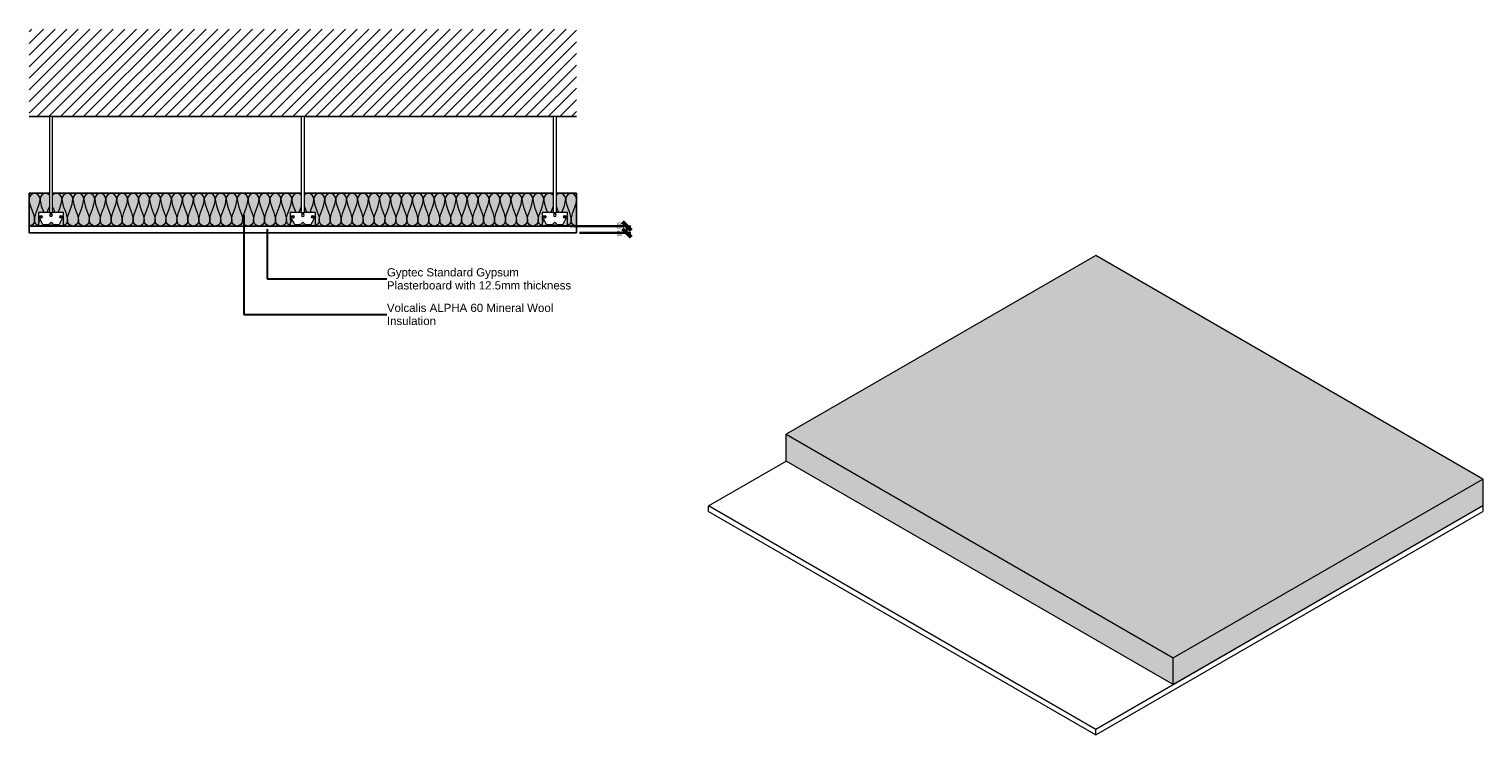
# Model space of a CAD drawing. Header units: millimetres. Extents: x -491 to 2164, y 1683 to 2973.
import ezdxf

# ---------------------------------------------------------------- set-up
doc = ezdxf.new("R2010")
doc.units = ezdxf.units.MM
for name, color, linetype, lineweight in [('A-ANNO-DIMS', 211, 'Continuous', 30), ('A-ANNO-DIMS-5', 211, 'Continuous', 30), ('A-ANNO-IDEN', 131, 'Continuous', 30), ('A-CLNG', 13, 'Continuous', 25), ('A-CLNG-PATT', 13, 'Continuous', 25), ('A-DETL', 90, 'Continuous', 18), ('A-DETL-GENF', 92, 'Continuous', 18), ('A-DETL-THIN', 151, 'Continuous', 25), ('A-PART', 2, 'Continuous', 18)]:
    doc.layers.add(name, color=color, linetype=linetype, lineweight=lineweight)
doc.styles.add('Arial', font='arial.ttf', dxfattribs={"height": 15})
doc.styles.add('Arial_1', font='arial.ttf', dxfattribs={"height": 7.5})
doc.dimstyles.new('Diagonal', dxfattribs={"dimscale": 304.8, "dimtxt": 7.651945, "dimasz": 0.052083, "dimexe": 0.024606, "dimexo": 0.016404, "dimgap": 0.024606, "dimtad": 1, "dimrnd": 0.01, "dimzin": 0, "dimdsep": 46, "dimtxsty": 'Arial_1', "dimblk1": 'OBLIQUE', "dimblk2": 'OBLIQUE', "dimsah": 1, "dimcen": 0.09, "dimazin": 0, "dimtfac": 1, "dimtdec": 4, "dimtix": 1, "dimtmove": 0, "dimatfit": 3, "dimfxl": 1, "dimtvp": 1, "dimtolj": 1, "dimtzin": 0, "dimarcsym": 2})
pattern_1 = [(45, (-18.62, 1000), (-12.57236, 12.57236), []), (45, (-18.62, 1019.05), (-12.57236, 12.57236), [])]

# ---------------------------------------------------------------- blocks, each defined once
blk = doc.blocks.new('Repeating Detail - H_200mm-14460-Section 1')
at = {"layer": 'A-DETL-GENF'}
h = blk.add_hatch(dxfattribs=at)
h.set_pattern_fill('FP_2', color=256, style=0, pattern_type=2)
h.set_pattern_definition(pattern_1)
h.paths.add_polyline_path([(-473.7, 2612.5), (-452.7, 2612.5), (-450.7, 2614.5), (-448.8, 2612.5), (-427.7, 2612.5), (-427.7, 2630.5), (-434.7, 2630.5), (-434.7, 2628.5), (-431.6, 2628.5), (-431.5, 2628.7), (-431.7, 2629), (-431.7, 2629), (-434.2, 2629), (-434.2, 2630), (-428.2, 2630), (-428.2, 2613), (-448.5, 2613), (-450.7, 2615.2), (-452.9, 2613), (-473.2, 2613), (-473.2, 2619.3), (-471, 2621.5), (-473.2, 2623.7), (-473.2, 2630), (-467.2, 2630), (-467.2, 2629), (-469.8, 2629), (-469.9, 2628.6), (-469.8, 2628.5), (-469.7, 2628.5), (-466.7, 2628.5), (-466.7, 2630.5), (-473.7, 2630.5), (-473.7, 2623.5), (-471.8, 2621.5), (-473.7, 2619.5)])
h = blk.add_hatch(dxfattribs=at)
h.set_pattern_fill('FP_2', color=256, style=0, pattern_type=2)
h.set_pattern_definition(pattern_1)
h.paths.add_polyline_path([(-13.7, 2612.5), (7.3, 2612.5), (9.3, 2614.5), (11.2, 2612.5), (32.3, 2612.5), (32.3, 2630.5), (25.3, 2630.5), (25.3, 2628.5), (28.4, 2628.5), (28.5, 2628.7), (28.3, 2629), (28.3, 2629), (25.8, 2629), (25.8, 2630), (31.8, 2630), (31.8, 2613), (11.5, 2613), (9.3, 2615.2), (7.1, 2613), (-13.2, 2613), (-13.2, 2619.3), (-11, 2621.5), (-13.2, 2623.7), (-13.2, 2630), (-7.2, 2630), (-7.2, 2629), (-9.8, 2629), (-9.9, 2628.6), (-9.8, 2628.5), (-9.7, 2628.5), (-6.7, 2628.5), (-6.7, 2630.5), (-13.7, 2630.5), (-13.7, 2623.5), (-11.8, 2621.5), (-13.7, 2619.5)])
h = blk.add_hatch(dxfattribs=at)
h.set_pattern_fill('FP_2', color=256, style=0, pattern_type=2)
h.set_pattern_definition(pattern_1)
h.paths.add_polyline_path([(446.3, 2612.5), (467.3, 2612.5), (469.3, 2614.5), (471.2, 2612.5), (492.3, 2612.5), (492.3, 2630.5), (485.3, 2630.5), (485.3, 2628.5), (488.4, 2628.5), (488.5, 2628.7), (488.3, 2629), (488.3, 2629), (485.8, 2629), (485.8, 2630), (491.8, 2630), (491.8, 2613), (471.5, 2613), (469.3, 2615.2), (467.1, 2613), (446.8, 2613), (446.8, 2619.3), (449, 2621.5), (446.8, 2623.7), (446.8, 2630), (452.8, 2630), (452.8, 2629), (450.2, 2629), (450.1, 2628.6), (450.2, 2628.5), (450.3, 2628.5), (453.3, 2628.5), (453.3, 2630.5), (446.3, 2630.5), (446.3, 2623.5), (448.2, 2621.5), (446.3, 2619.5), (446.3, 2614.7)])
for p, q in [((-453.7, 2812.5), (-453.7, 2637.5)), ((-447.7, 2812.5), (-453.7, 2812.5)), ((-447.7, 2637.5), (-447.7, 2812.5)), ((6.3, 2812.5), (6.3, 2637.5)), ((12.3, 2812.5), (6.3, 2812.5)), ((12.3, 2637.5), (12.3, 2812.5)), ((466.3, 2812.5), (466.3, 2637.5)), ((472.3, 2812.5), (466.3, 2812.5)), ((472.3, 2637.5), (472.3, 2812.5)), ((-453.7, 2637.5), (-473.7, 2637.5)), ((-473.7, 2637.5), (-473.7, 2632.9)), ((-466.7, 2630.5), (-473.7, 2630.5)), ((-473.7, 2630.5), (-473.7, 2623.5)), ((-473.2, 2623.7), (-473.2, 2630)), ((-473.2, 2630), (-467.2, 2630)), ((-472.2, 2631.4), (-468.1, 2631.4)), ((-467.2, 2629), (-469.7, 2629)), ((-467.2, 2630), (-467.2, 2629)), ((-466.7, 2628.5), (-466.7, 2630.5)), ((-453.7, 2637.5), (-447.7, 2637.5)), ((-427.7, 2637.5), (-447.7, 2637.5)), ((-427.7, 2630.5), (-434.7, 2630.5)), ((-434.7, 2630.5), (-434.7, 2628.5)), ((-434.2, 2629), (-434.2, 2630)), ((-434.2, 2630), (-428.2, 2630)), ((-431.7, 2629), (-434.2, 2629)), ((-433.4, 2631.4), (-429.2, 2631.4)), ((-428.2, 2630), (-428.2, 2613)), ((-427.7, 2632.9), (-427.7, 2637.5)), ((-427.7, 2612.5), (-427.7, 2630.5)), ((6.3, 2637.5), (-13.7, 2637.5)), ((-13.7, 2637.5), (-13.7, 2632.9)), ((-6.7, 2630.5), (-13.7, 2630.5)), ((-13.7, 2630.5), (-13.7, 2623.5)), ((-13.2, 2623.7), (-13.2, 2630)), ((-13.2, 2630), (-7.2, 2630)), ((-12.2, 2631.4), (-8.1, 2631.4)), ((-7.2, 2629), (-9.7, 2629)), ((-7.2, 2630), (-7.2, 2629)), ((-6.7, 2628.5), (-6.7, 2630.5)), ((6.3, 2637.5), (12.3, 2637.5)), ((32.3, 2637.5), (12.3, 2637.5)), ((32.3, 2630.5), (25.3, 2630.5)), ((25.3, 2630.5), (25.3, 2628.5)), ((25.8, 2629), (25.8, 2630)), ((25.8, 2630), (31.8, 2630)), ((28.3, 2629), (25.8, 2629)), ((26.6, 2631.4), (30.8, 2631.4)), ((31.8, 2630), (31.8, 2613)), ((32.3, 2632.9), (32.3, 2637.5)), ((32.3, 2612.5), (32.3, 2630.5)), ((466.3, 2637.5), (446.3, 2637.5)), ((446.3, 2637.5), (446.3, 2632.9)), ((453.3, 2630.5), (446.3, 2630.5)), ((446.3, 2630.5), (446.3, 2623.5)), ((446.8, 2623.7), (446.8, 2630)), ((446.8, 2630), (452.8, 2630)), ((447.8, 2631.4), (451.9, 2631.4)), ((452.8, 2629), (450.3, 2629)), ((452.8, 2630), (452.8, 2629)), ((453.3, 2628.5), (453.3, 2630.5)), ((466.3, 2637.5), (472.3, 2637.5)), ((492.3, 2637.5), (472.3, 2637.5)), ((492.3, 2630.5), (485.3, 2630.5)), ((485.3, 2630.5), (485.3, 2628.5)), ((485.8, 2629), (485.8, 2630)), ((485.8, 2630), (491.8, 2630)), ((488.3, 2629), (485.8, 2629)), ((486.6, 2631.4), (490.8, 2631.4)), ((491.8, 2630), (491.8, 2613)), ((492.3, 2632.9), (492.3, 2637.5)), ((492.3, 2612.5), (492.3, 2630.5)), ((-473.7, 2623.5), (-471.8, 2621.5)), ((-471.8, 2621.5), (-473.7, 2619.5)), ((-473.7, 2619.5), (-473.7, 2612.5)), ((-473.7, 2612.5), (-452.7, 2612.5)), ((-471, 2621.5), (-473.2, 2623.7)), ((-473.2, 2619.3), (-471, 2621.5)), ((-473.2, 2613), (-473.2, 2619.3)), ((-452.9, 2613), (-473.2, 2613)), ((-471.3, 2626), (-466.2, 2616)), ((-468.1, 2627.5), (-470.4, 2627.5)), ((-469.7, 2628.5), (-466.7, 2628.5)), ((-465.3, 2615.5), (-455.6, 2615.5)), ((-454.9, 2615.8), (-450.7, 2620)), ((-450.7, 2615.2), (-452.9, 2613)), ((-452.7, 2612.5), (-450.7, 2614.5)), ((-450.7, 2620), (-446.5, 2615.8)), ((-448.5, 2613), (-450.7, 2615.2)), ((-450.7, 2614.5), (-448.8, 2612.5)), ((-448.8, 2612.5), (-427.7, 2612.5)), ((-428.2, 2613), (-448.5, 2613)), ((-445.8, 2615.5), (-436.2, 2615.5)), ((-435.3, 2616), (-430.2, 2626)), ((-434.7, 2628.5), (-431.7, 2628.5)), ((-431, 2627.5), (-433.4, 2627.5)), ((-13.7, 2623.5), (-11.8, 2621.5)), ((-11.8, 2621.5), (-13.7, 2619.5)), ((-13.7, 2619.5), (-13.7, 2612.5)), ((-13.7, 2612.5), (7.3, 2612.5)), ((-11, 2621.5), (-13.2, 2623.7)), ((-13.2, 2619.3), (-11, 2621.5)), ((-13.2, 2613), (-13.2, 2619.3)), ((7.1, 2613), (-13.2, 2613)), ((-11.3, 2626), (-6.2, 2616)), ((-8.1, 2627.5), (-10.4, 2627.5)), ((-9.7, 2628.5), (-6.7, 2628.5)), ((-5.3, 2615.5), (4.4, 2615.5)), ((5.1, 2615.8), (9.3, 2620)), ((9.3, 2615.2), (7.1, 2613)), ((7.3, 2612.5), (9.3, 2614.5)), ((9.3, 2620), (13.5, 2615.8)), ((11.5, 2613), (9.3, 2615.2)), ((9.3, 2614.5), (11.2, 2612.5)), ((11.2, 2612.5), (32.3, 2612.5)), ((31.8, 2613), (11.5, 2613)), ((14.2, 2615.5), (23.8, 2615.5)), ((24.7, 2616), (29.8, 2626)), ((25.3, 2628.5), (28.3, 2628.5)), ((29, 2627.5), (26.6, 2627.5)), ((446.3, 2623.5), (448.2, 2621.5)), ((448.2, 2621.5), (446.3, 2619.5)), ((446.3, 2619.5), (446.3, 2612.5)), ((446.3, 2612.5), (467.3, 2612.5)), ((449, 2621.5), (446.8, 2623.7)), ((446.8, 2619.3), (449, 2621.5)), ((446.8, 2613), (446.8, 2619.3)), ((467.1, 2613), (446.8, 2613)), ((448.7, 2626), (453.8, 2616)), ((451.9, 2627.5), (449.6, 2627.5)), ((450.3, 2628.5), (453.3, 2628.5)), ((454.7, 2615.5), (464.4, 2615.5)), ((465.1, 2615.8), (469.3, 2620)), ((469.3, 2615.2), (467.1, 2613)), ((467.3, 2612.5), (469.3, 2614.5)), ((469.3, 2620), (473.5, 2615.8)), ((471.5, 2613), (469.3, 2615.2)), ((469.3, 2614.5), (471.2, 2612.5)), ((471.2, 2612.5), (492.3, 2612.5)), ((491.8, 2613), (471.5, 2613)), ((474.2, 2615.5), (483.8, 2615.5)), ((484.7, 2616), (489.8, 2626)), ((485.3, 2628.5), (488.3, 2628.5)), ((489, 2627.5), (486.6, 2627.5))]:
    blk.add_line(p, q, dxfattribs=at)
for centre, radius, start, end in [((-472.2, 2632.9), 1.5, 180, 270), ((-469.7, 2628.8), 0.25, 90, 270), ((-468.1, 2629.4), 1.94, 270, 90), ((-450.7, 2632.5), 2.5, 0, 180), ((-450.7, 2632.5), 2.5, 180, 0), ((-433.4, 2629.4), 1.94, 90, 270), ((-431.7, 2628.8), 0.25, 270, 90), ((-429.2, 2632.9), 1.5, 270, 0), ((-12.2, 2632.9), 1.5, 180, 270), ((-9.7, 2628.8), 0.25, 90, 270), ((-8.1, 2629.4), 1.94, 270, 90), ((9.3, 2632.5), 2.5, 0, 180), ((9.3, 2632.5), 2.5, 180, 0), ((26.6, 2629.4), 1.94, 90, 270), ((28.3, 2628.8), 0.25, 270, 90), ((30.8, 2632.9), 1.5, 270, 360), ((447.8, 2632.9), 1.5, 180, 270), ((450.3, 2628.8), 0.25, 90, 270), ((451.9, 2629.4), 1.94, 270, 90), ((469.3, 2632.5), 2.5, 0, 180), ((469.3, 2632.5), 2.5, 180, 0), ((486.6, 2629.4), 1.94, 90, 270), ((488.3, 2628.8), 0.25, 270, 90), ((490.8, 2632.9), 1.5, 270, 0), ((-470.4, 2626.5), 1, 90, 207.236), ((-465.3, 2616.5), 1, 207.236, 270), ((-455.6, 2616.5), 1, 270, 315), ((-445.8, 2616.5), 1, 225, 270), ((-436.2, 2616.5), 1, 270, 332.764), ((-431, 2626.5), 1, 332.764, 90), ((-10.4, 2626.5), 1, 90, 207.236), ((-5.3, 2616.5), 1, 207.236, 270), ((4.4, 2616.5), 1, 270, 315), ((14.2, 2616.5), 1, 225, 270), ((23.8, 2616.5), 1, 270, 332.764), ((29, 2626.5), 1, 332.764, 90), ((449.6, 2626.5), 1, 90, 207.236), ((454.7, 2616.5), 1, 207.236, 270), ((464.4, 2616.5), 1, 270, 315), ((474.2, 2616.5), 1, 225, 270), ((483.8, 2616.5), 1, 270, 332.764), ((489, 2626.5), 1, 332.764, 90)]:
    blk.add_arc(centre, radius, start, end, dxfattribs=at)
blk = doc.blocks.new('DIMBLOCK1-Section 1')
at = {"layer": 'A-ANNO-DIMS-5'}
for p, q in [((497.3, 2612.5), (608.4, 2612.5)), ((600.9, 2612.5), (497.3, 2612.5)), ((600.9, 2600), (600.9, 2612.5)), ((514.3, 2600), (608.4, 2600)), ((600.9, 2600), (514.3, 2600))]:
    blk.add_line(p, q, dxfattribs=at)
at = {"layer": 'A-ANNO-DIMS-5', "lineweight": 50}
for p, q in [((600.9, 2612.5), (592.9, 2620.4)), ((600.9, 2600), (592.9, 2607.9)), ((600.9, 2612.5), (608.8, 2604.6)), ((600.9, 2600), (608.8, 2592.1))]:
    blk.add_line(p, q, dxfattribs=at)
at = {"layer": 'A-ANNO-DIMS-5', "color": 0, "insert": (583.6, 2593.2), "char_height": 7.5, "width": 31.22, "attachment_point": 1, "rotation": 90, "line_spacing_factor": 0.941778, "style": 'Arial_1'}
blk.add_mtext('12.50', dxfattribs=at)
blk = doc.blocks.new('_Oblique')
at = {"color": 0, "linetype": 'ByBlock', "lineweight": -2}
blk.add_line((-0.5, -0.5), (0.5, 0.5), dxfattribs=at)

msp = doc.modelspace()

# ---------------------------------------------------------------- hatches: boundary and pattern name
at = {"layer": 'A-CLNG-PATT'}
h = msp.add_hatch(color=256, dxfattribs=at)
h.paths.add_polyline_path([(469.259, 2612.5), (471.249, 2612.5), (469.259, 2614.49), (467.27, 2612.5)])
h.paths.add_polyline_path([(-13.741, 2612.5), (-13.741, 2619.51), (-11.751, 2621.5), (-13.741, 2623.49), (-13.741, 2630.5), (-6.741, 2630.5), (-6.741, 2628.5), (-9.84, 2628.533), (-9.956, 2628.685), (-9.78, 2628.991), (-9.715, 2629), (-7.241, 2629), (-7.241, 2630), (-13.241, 2630), (-13.241, 2623.697), (-11.044, 2621.5), (-13.241, 2619.303), (-13.241, 2613), (7.062, 2613), (9.259, 2615.197), (11.456, 2613), (31.759, 2613), (31.759, 2630), (25.759, 2630), (25.759, 2629), (28.379, 2628.967), (28.47, 2628.625), (28.318, 2628.509), (28.254, 2628.5), (25.259, 2628.509), (25.259, 2630.5), (32.259, 2630.5), (32.259, 2612.5), (446.259, 2612.5), (446.259, 2619.51), (448.249, 2621.5), (446.259, 2623.49), (446.259, 2630.5), (453.259, 2630.5), (453.259, 2628.5), (450.16, 2628.533), (450.044, 2628.685), (450.22, 2628.991), (450.285, 2629), (452.759, 2629), (452.759, 2630), (446.759, 2630), (446.759, 2623.697), (448.956, 2621.5), (446.759, 2619.303), (446.759, 2613), (467.062, 2613), (469.259, 2615.197), (471.456, 2613), (491.759, 2613), (491.759, 2630), (485.759, 2630), (485.759, 2629), (488.379, 2628.967), (488.47, 2628.625), (488.318, 2628.509), (488.254, 2628.5), (485.259, 2628.5), (485.259, 2630.5), (492.259, 2630.5), (492.259, 2612.5), (509.259, 2612.5), (509.259, 2672.5), (472.259, 2672.5), (472.259, 2637.5), (492.259, 2637.5), (492.208, 2632.494), (492.035, 2632.102), (491.667, 2631.705), (491.509, 2631.584), (491.147, 2631.434), (490.759, 2631.383), (486.569, 2631.383), (486.067, 2631.316), (485.599, 2631.123), (485.134, 2630.732), (484.888, 2630.412), (484.694, 2629.944), (484.628, 2629.441), (484.694, 2628.939), (484.888, 2628.471), (485.259, 2628.02), (485.759, 2627.694), (486.067, 2627.566), (486.569, 2627.5), (489.223, 2627.464), (489.45, 2627.372), (489.655, 2627.22), (489.85, 2626.941), (489.937, 2626.677), (489.96, 2626.536), (489.918, 2626.232), (489.655, 2625.664), (484.697, 2616.032), (484.419, 2615.698), (484.025, 2615.513), (483.808, 2615.489), (473.908, 2615.524), (473.666, 2615.623), (473.284, 2615.958), (469.259, 2619.982), (464.852, 2615.623), (464.611, 2615.524), (464.352, 2615.489), (454.493, 2615.513), (454.1, 2615.698), (453.821, 2616.032), (448.582, 2626.282), (448.582, 2626.677), (448.669, 2626.941), (448.704, 2627.021), (448.956, 2627.289), (449.068, 2627.372), (449.305, 2627.467), (449.558, 2627.5), (451.949, 2627.5), (452.452, 2627.566), (452.92, 2627.76), (453.322, 2628.069), (453.643, 2628.5), (453.832, 2629), (453.891, 2629.441), (453.801, 2630), (453.546, 2630.522), (453.259, 2630.862), (452.759, 2631.189), (452.452, 2631.316), (451.867, 2631.383), (447.371, 2631.434), (446.852, 2631.705), (446.699, 2631.822), (446.46, 2632.133), (446.31, 2632.494), (446.259, 2632.883), (446.259, 2637.5), (466.259, 2637.5), (466.259, 2672.5), (12.259, 2672.5), (12.259, 2637.5), (32.259, 2637.5), (32.208, 2632.494), (32.035, 2632.102), (31.667, 2631.705), (31.509, 2631.584), (31.147, 2631.434), (30.669, 2631.383), (26.569, 2631.383), (26.067, 2631.316), (25.599, 2631.123), (25.134, 2630.732), (24.888, 2630.412), (24.694, 2629.944), (24.628, 2629.441), (24.694, 2628.939), (24.888, 2628.471), (25.259, 2628.02), (25.759, 2627.694), (26.067, 2627.566), (26.569, 2627.5), (29.214, 2627.467), (29.45, 2627.372), (29.655, 2627.22), (29.85, 2626.941), (29.937, 2626.677), (29.96, 2626.536), (29.918, 2626.232), (29.655, 2625.664), (24.697, 2616.032), (24.419, 2615.698), (24.025, 2615.513), (23.808, 2615.489), (13.908, 2615.524), (13.666, 2615.623), (13.459, 2615.782), (9.259, 2619.982), (4.852, 2615.623), (4.611, 2615.524), (4.352, 2615.489), (-5.507, 2615.513), (-5.9, 2615.698), (-6.179, 2616.032), (-11.418, 2626.282), (-11.418, 2626.677), (-11.331, 2626.941), (-11.296, 2627.021), (-11.136, 2627.22), (-10.932, 2627.372), (-10.695, 2627.467), (-10.442, 2627.5), (-8.051, 2627.5), (-7.548, 2627.566), (-7.08, 2627.76), (-6.678, 2628.069), (-6.354, 2628.509), (-6.168, 2629), (-6.109, 2629.441), (-6.199, 2630), (-6.454, 2630.522), (-6.741, 2630.862), (-7.241, 2631.189), (-7.548, 2631.316), (-8.051, 2631.383), (-12.629, 2631.434), (-13.148, 2631.705), (-13.301, 2631.822), (-13.54, 2632.133), (-13.69, 2632.494), (-13.741, 2632.883), (-13.741, 2637.5), (6.259, 2637.5), (6.259, 2672.5), (-447.741, 2672.5), (-447.741, 2637.5), (-427.741, 2637.5), (-427.792, 2632.494), (-427.965, 2632.102), (-428.333, 2631.705), (-428.491, 2631.584), (-428.853, 2631.434), (-429.241, 2631.383), (-433.431, 2631.383), (-433.933, 2631.316), (-434.401, 2631.123), (-434.866, 2630.732), (-435.112, 2630.412), (-435.306, 2629.944), (-435.372, 2629.441), (-435.306, 2628.939), (-435.112, 2628.471), (-434.741, 2628.02), (-434.241, 2627.694), (-433.933, 2627.566), (-433.364, 2627.5), (-430.777, 2627.464), (-430.55, 2627.372), (-430.345, 2627.22), (-430.15, 2626.941), (-430.063, 2626.677), (-430.04, 2626.536), (-430.082, 2626.232), (-430.345, 2625.664), (-435.303, 2616.032), (-435.581, 2615.698), (-435.975, 2615.513), (-436.192, 2615.489), (-446.092, 2615.524), (-446.334, 2615.623), (-446.541, 2615.782), (-450.741, 2619.982), (-455.148, 2615.623), (-455.389, 2615.524), (-455.648, 2615.489), (-465.507, 2615.513), (-465.9, 2615.698), (-466.179, 2616.032), (-471.418, 2626.282), (-471.418, 2626.677), (-471.331, 2626.941), (-471.296, 2627.021), (-471.044, 2627.289), (-470.932, 2627.372), (-470.695, 2627.467), (-470.442, 2627.5), (-468.051, 2627.5), (-467.548, 2627.566), (-467.08, 2627.76), (-466.678, 2628.069), (-466.357, 2628.5), (-466.168, 2629), (-466.109, 2629.441), (-466.199, 2630), (-466.454, 2630.522), (-466.741, 2630.862), (-467.241, 2631.189), (-467.548, 2631.316), (-468.051, 2631.383), (-472.629, 2631.434), (-473.148, 2631.705), (-473.301, 2631.822), (-473.54, 2632.133), (-473.69, 2632.494), (-473.741, 2632.883), (-473.741, 2637.5), (-453.741, 2637.5), (-453.741, 2672.5), (-490.741, 2672.5), (-490.741, 2612.5), (-473.741, 2612.5), (-473.741, 2619.51), (-471.751, 2621.5), (-473.741, 2623.49), (-473.741, 2630.5), (-466.741, 2630.5), (-466.741, 2628.5), (-469.84, 2628.533), (-469.956, 2628.685), (-469.78, 2628.991), (-469.715, 2629), (-467.241, 2629), (-467.241, 2630), (-473.241, 2630), (-473.241, 2623.697), (-471.044, 2621.5), (-473.241, 2619.303), (-473.241, 2613), (-452.938, 2613), (-450.741, 2615.197), (-448.544, 2613), (-428.241, 2613), (-428.241, 2630), (-434.241, 2630), (-434.241, 2629), (-431.621, 2628.967), (-431.53, 2628.625), (-431.682, 2628.509), (-431.746, 2628.5), (-434.741, 2628.5), (-434.741, 2630.5), (-427.741, 2630.5), (-427.741, 2612.5), (-40.721, 2612.5)])
h.paths.add_polyline_path([(-448.751, 2612.5), (-450.741, 2614.49), (-452.73, 2612.5), (-450.741, 2612.5)])
h.paths.add_polyline_path([(7.27, 2612.5), (11.249, 2612.5), (9.259, 2614.49), (7.77, 2613)])
h.paths.add_polyline_path([(-450.741, 2630), (-450.094, 2630.085), (-449.491, 2630.335), (-448.973, 2630.732), (-448.544, 2631.327), (-448.326, 2631.853), (-448.241, 2632.5), (-448.326, 2633.147), (-448.576, 2633.75), (-448.973, 2634.268), (-449.491, 2634.665), (-450.094, 2634.915), (-450.741, 2635), (-451.388, 2634.915), (-451.991, 2634.665), (-452.509, 2634.268), (-452.906, 2633.75), (-453.156, 2633.147), (-453.241, 2632.5), (-453.094, 2631.705), (-452.906, 2631.25), (-452.509, 2630.732), (-451.991, 2630.335), (-451.388, 2630.085)])
h.paths.add_polyline_path([(469.259, 2630), (469.906, 2630.085), (470.509, 2630.335), (471.027, 2630.732), (471.456, 2631.327), (471.674, 2631.853), (471.759, 2632.5), (471.674, 2633.147), (471.424, 2633.75), (471.027, 2634.268), (470.509, 2634.665), (469.906, 2634.915), (469.259, 2635), (468.612, 2634.915), (468.009, 2634.665), (467.491, 2634.268), (467.094, 2633.75), (466.844, 2633.147), (466.759, 2632.5), (466.906, 2631.705), (467.094, 2631.25), (467.491, 2630.732), (468.009, 2630.335), (468.612, 2630.085)])
h.paths.add_polyline_path([(9.259, 2630), (9.906, 2630.085), (10.509, 2630.335), (11.027, 2630.732), (11.456, 2631.327), (11.674, 2631.853), (11.759, 2632.5), (11.674, 2633.147), (11.424, 2633.75), (11.027, 2634.268), (10.509, 2634.665), (9.906, 2634.915), (9.259, 2635), (8.612, 2634.915), (8.009, 2634.665), (7.491, 2634.268), (7.094, 2633.75), (6.844, 2633.147), (6.759, 2632.5), (6.906, 2631.705), (7.094, 2631.25), (7.491, 2630.732), (8.009, 2630.335), (8.612, 2630.085)])
at = {"layer": 'A-DETL-GENF'}
h = msp.add_hatch(dxfattribs=at)
h.set_pattern_fill('FP_1', style=0, pattern_type=2)
h.set_pattern_definition([(45, (-18.62, 1000), (-10.6066, 10.6066), [])])
h.paths.add_polyline_path([(509.259, 2812.5), (509.259, 2972.5), (-490.741, 2972.5), (-490.741, 2812.5), (472.259, 2812.5)])
at = {"layer": 'A-PART'}
for points in [[(1598.755, 1824.005), (2164.44, 2150.603), (1457.333, 2558.852), (891.648, 2232.253)], [(1598.755, 1775.015), (1598.755, 1824.005), (891.648, 2232.253), (891.648, 2183.263), (1457.333, 1856.665)], [(1598.755, 1775.015), (2164.44, 2101.614), (2164.44, 2150.603), (1598.755, 1824.005)]]:
    msp.add_hatch(color=256, dxfattribs=at).paths.add_polyline_path(points)

# ---------------------------------------------------------------- linework, layer by layer
at = {"layer": 'A-ANNO-IDEN'}
for p, q in [((-98.752, 2632.831), (-98.752, 2451.144)), ((-55.922, 2607.134), (-55.922, 2516.05)), ((-55.922, 2516.05), (162.756, 2516.028)), ((-98.752, 2451.144), (162.756, 2451.122))]:
    msp.add_line(p, q, dxfattribs=at)
at = {"layer": 'A-CLNG'}
for p, q in [((-453.741, 2672.5), (-490.741, 2672.5)), ((-490.741, 2672.5), (-490.741, 2600)), ((6.259, 2672.5), (-447.741, 2672.5)), ((466.259, 2672.5), (12.259, 2672.5)), ((509.259, 2672.5), (472.259, 2672.5)), ((509.259, 2600), (509.259, 2672.5)), ((-473.741, 2612.5), (-490.741, 2612.5)), ((-448.751, 2612.5), (-452.73, 2612.5)), ((-13.741, 2612.5), (-427.741, 2612.5)), ((11.249, 2612.5), (7.27, 2612.5)), ((446.259, 2612.5), (32.259, 2612.5)), ((471.249, 2612.5), (467.27, 2612.5)), ((509.259, 2612.5), (492.259, 2612.5)), ((-490.741, 2600), (509.259, 2600))]:
    msp.add_line(p, q, dxfattribs=at)
at = {"layer": 'A-DETL'}
for points in [[(-470.741, 2662.5), (-470.741, 2667.214), (-480.741, 2677.786), (-490.741, 2667.214), (-490.741, 2662.5)], [(-490.741, 2662.5), (-490.741, 2648.756), (-480.741, 2636.244), (-480.741, 2622.5)], [(-480.741, 2622.5), (-480.741, 2636.244), (-470.741, 2648.756), (-470.741, 2662.5)], [(-470.741, 2662.5), (-470.741, 2653.886), (-466.813, 2645.756), (-463.88, 2637.504)], [(-437.601, 2637.504), (-434.669, 2645.756), (-430.741, 2653.886), (-430.741, 2662.5)], [(-410.741, 2662.5), (-410.741, 2667.214), (-420.741, 2677.786), (-430.741, 2667.214), (-430.741, 2662.5)], [(-430.741, 2662.5), (-430.741, 2648.756), (-420.741, 2636.244), (-420.741, 2622.5)], [(-420.741, 2622.5), (-420.741, 2636.244), (-410.741, 2648.756), (-410.741, 2662.5)], [(-390.741, 2662.5), (-390.741, 2667.214), (-400.741, 2677.786), (-410.741, 2667.214), (-410.741, 2662.5)], [(-410.741, 2662.5), (-410.741, 2648.756), (-400.741, 2636.244), (-400.741, 2622.5)], [(-400.741, 2622.5), (-400.741, 2636.244), (-390.741, 2648.756), (-390.741, 2662.5)], [(-370.741, 2662.5), (-370.741, 2667.214), (-380.741, 2677.786), (-390.741, 2667.214), (-390.741, 2662.5)], [(-390.741, 2662.5), (-390.741, 2648.756), (-380.741, 2636.244), (-380.741, 2622.5)], [(-380.741, 2622.5), (-380.741, 2636.244), (-370.741, 2648.756), (-370.741, 2662.5)], [(-350.741, 2662.5), (-350.741, 2667.214), (-360.741, 2677.786), (-370.741, 2667.214), (-370.741, 2662.5)], [(-370.741, 2662.5), (-370.741, 2648.756), (-360.741, 2636.244), (-360.741, 2622.5)], [(-360.741, 2622.5), (-360.741, 2636.244), (-350.741, 2648.756), (-350.741, 2662.5)], [(-330.741, 2662.5), (-330.741, 2667.214), (-340.741, 2677.786), (-350.741, 2667.214), (-350.741, 2662.5)], [(-350.741, 2662.5), (-350.741, 2648.756), (-340.741, 2636.244), (-340.741, 2622.5)], [(-340.741, 2622.5), (-340.741, 2636.244), (-330.741, 2648.756), (-330.741, 2662.5)], [(-310.741, 2662.5), (-310.741, 2667.214), (-320.741, 2677.786), (-330.741, 2667.214), (-330.741, 2662.5)], [(-330.741, 2662.5), (-330.741, 2648.756), (-320.741, 2636.244), (-320.741, 2622.5)], [(-320.741, 2622.5), (-320.741, 2636.244), (-310.741, 2648.756), (-310.741, 2662.5)], [(-290.741, 2662.5), (-290.741, 2667.214), (-300.741, 2677.786), (-310.741, 2667.214), (-310.741, 2662.5)], [(-310.741, 2662.5), (-310.741, 2648.756), (-300.741, 2636.244), (-300.741, 2622.5)], [(-300.741, 2622.5), (-300.741, 2636.244), (-290.741, 2648.756), (-290.741, 2662.5)], [(-270.741, 2662.5), (-270.741, 2667.214), (-280.741, 2677.786), (-290.741, 2667.214), (-290.741, 2662.5)], [(-290.741, 2662.5), (-290.741, 2648.756), (-280.741, 2636.244), (-280.741, 2622.5)], [(-280.741, 2622.5), (-280.741, 2636.244), (-270.741, 2648.756), (-270.741, 2662.5)], [(-250.741, 2662.5), (-250.741, 2667.214), (-260.741, 2677.786), (-270.741, 2667.214), (-270.741, 2662.5)], [(-270.741, 2662.5), (-270.741, 2648.756), (-260.741, 2636.244), (-260.741, 2622.5)], [(-260.741, 2622.5), (-260.741, 2636.244), (-250.741, 2648.756), (-250.741, 2662.5)], [(-230.741, 2662.5), (-230.741, 2667.214), (-240.741, 2677.786), (-250.741, 2667.214), (-250.741, 2662.5)], [(-250.741, 2662.5), (-250.741, 2648.756), (-240.741, 2636.244), (-240.741, 2622.5)], [(-240.741, 2622.5), (-240.741, 2636.244), (-230.741, 2648.756), (-230.741, 2662.5)], [(-210.741, 2662.5), (-210.741, 2667.214), (-220.741, 2677.786), (-230.741, 2667.214), (-230.741, 2662.5)], [(-230.741, 2662.5), (-230.741, 2648.756), (-220.741, 2636.244), (-220.741, 2622.5)], [(-220.741, 2622.5), (-220.741, 2636.244), (-210.741, 2648.756), (-210.741, 2662.5)], [(-190.741, 2662.5), (-190.741, 2667.214), (-200.741, 2677.786), (-210.741, 2667.214), (-210.741, 2662.5)], [(-210.741, 2662.5), (-210.741, 2648.756), (-200.741, 2636.244), (-200.741, 2622.5)], [(-200.741, 2622.5), (-200.741, 2636.244), (-190.741, 2648.756), (-190.741, 2662.5)], [(-170.741, 2662.5), (-170.741, 2667.214), (-180.741, 2677.786), (-190.741, 2667.214), (-190.741, 2662.5)], [(-190.741, 2662.5), (-190.741, 2648.756), (-180.741, 2636.244), (-180.741, 2622.5)], [(-180.741, 2622.5), (-180.741, 2636.244), (-170.741, 2648.756), (-170.741, 2662.5)], [(-150.741, 2662.5), (-150.741, 2667.214), (-160.741, 2677.786), (-170.741, 2667.214), (-170.741, 2662.5)], [(-170.741, 2662.5), (-170.741, 2648.756), (-160.741, 2636.244), (-160.741, 2622.5)], [(-160.741, 2622.5), (-160.741, 2636.244), (-150.741, 2648.756), (-150.741, 2662.5)], [(-130.741, 2662.5), (-130.741, 2667.214), (-140.741, 2677.786), (-150.741, 2667.214), (-150.741, 2662.5)], [(-150.741, 2662.5), (-150.741, 2648.756), (-140.741, 2636.244), (-140.741, 2622.5)], [(-140.741, 2622.5), (-140.741, 2636.244), (-130.741, 2648.756), (-130.741, 2662.5)], [(-110.741, 2662.5), (-110.741, 2667.214), (-120.741, 2677.786), (-130.741, 2667.214), (-130.741, 2662.5)], [(-130.741, 2662.5), (-130.741, 2648.756), (-120.741, 2636.244), (-120.741, 2622.5)], [(-120.741, 2622.5), (-120.741, 2636.244), (-110.741, 2648.756), (-110.741, 2662.5)], [(-90.741, 2662.5), (-90.741, 2667.214), (-100.741, 2677.786), (-110.741, 2667.214), (-110.741, 2662.5)], [(-110.741, 2662.5), (-110.741, 2648.756), (-100.741, 2636.244), (-100.741, 2622.5)], [(-100.741, 2622.5), (-100.741, 2636.244), (-90.741, 2648.756), (-90.741, 2662.5)], [(-70.741, 2662.5), (-70.741, 2667.214), (-80.741, 2677.786), (-90.741, 2667.214), (-90.741, 2662.5)], [(-90.741, 2662.5), (-90.741, 2648.756), (-80.741, 2636.244), (-80.741, 2622.5)], [(-80.741, 2622.5), (-80.741, 2636.244), (-70.741, 2648.756), (-70.741, 2662.5)], [(-50.741, 2662.5), (-50.741, 2667.214), (-60.741, 2677.786), (-70.741, 2667.214), (-70.741, 2662.5)], [(-70.741, 2662.5), (-70.741, 2648.756), (-60.741, 2636.244), (-60.741, 2622.5)], [(-60.741, 2622.5), (-60.741, 2636.244), (-50.741, 2648.756), (-50.741, 2662.5)], [(-30.741, 2662.5), (-30.741, 2667.214), (-40.741, 2677.786), (-50.741, 2667.214), (-50.741, 2662.5)], [(-50.741, 2662.5), (-50.741, 2648.756), (-40.741, 2636.244), (-40.741, 2622.5)], [(-40.741, 2622.5), (-40.741, 2636.244), (-30.741, 2648.756), (-30.741, 2662.5)], [(-10.741, 2662.5), (-10.741, 2667.214), (-20.741, 2677.786), (-30.741, 2667.214), (-30.741, 2662.5)], [(-30.741, 2662.5), (-30.741, 2648.756), (-20.741, 2636.244), (-20.741, 2622.5)], [(-20.741, 2622.5), (-20.741, 2636.244), (-10.741, 2648.756), (-10.741, 2662.5)], [(-10.741, 2662.5), (-10.741, 2653.886), (-6.813, 2645.756), (-3.88, 2637.504)], [(22.399, 2637.504), (25.331, 2645.756), (29.259, 2653.886), (29.259, 2662.5)], [(49.259, 2662.5), (49.259, 2667.214), (39.259, 2677.786), (29.259, 2667.214), (29.259, 2662.5)], [(29.259, 2662.5), (29.259, 2648.756), (39.259, 2636.244), (39.259, 2622.5)], [(39.259, 2622.5), (39.259, 2636.244), (49.259, 2648.756), (49.259, 2662.5)], [(69.259, 2662.5), (69.259, 2667.214), (59.259, 2677.786), (49.259, 2667.214), (49.259, 2662.5)], [(49.259, 2662.5), (49.259, 2648.756), (59.259, 2636.244), (59.259, 2622.5)], [(59.259, 2622.5), (59.259, 2636.244), (69.259, 2648.756), (69.259, 2662.5)], [(89.259, 2662.5), (89.259, 2667.214), (79.259, 2677.786), (69.259, 2667.214), (69.259, 2662.5)], [(69.259, 2662.5), (69.259, 2648.756), (79.259, 2636.244), (79.259, 2622.5)], [(79.259, 2622.5), (79.259, 2636.244), (89.259, 2648.756), (89.259, 2662.5)], [(109.259, 2662.5), (109.259, 2667.214), (99.259, 2677.786), (89.259, 2667.214), (89.259, 2662.5)], [(89.259, 2662.5), (89.259, 2648.756), (99.259, 2636.244), (99.259, 2622.5)], [(99.259, 2622.5), (99.259, 2636.244), (109.259, 2648.756), (109.259, 2662.5)], [(129.259, 2662.5), (129.259, 2667.214), (119.259, 2677.786), (109.259, 2667.214), (109.259, 2662.5)], [(109.259, 2662.5), (109.259, 2648.756), (119.259, 2636.244), (119.259, 2622.5)], [(119.259, 2622.5), (119.259, 2636.244), (129.259, 2648.756), (129.259, 2662.5)], [(149.259, 2662.5), (149.259, 2667.214), (139.259, 2677.786), (129.259, 2667.214), (129.259, 2662.5)], [(129.259, 2662.5), (129.259, 2648.756), (139.259, 2636.244), (139.259, 2622.5)], [(139.259, 2622.5), (139.259, 2636.244), (149.259, 2648.756), (149.259, 2662.5)], [(169.259, 2662.5), (169.259, 2667.214), (159.259, 2677.786), (149.259, 2667.214), (149.259, 2662.5)], [(149.259, 2662.5), (149.259, 2648.756), (159.259, 2636.244), (159.259, 2622.5)], [(159.259, 2622.5), (159.259, 2636.244), (169.259, 2648.756), (169.259, 2662.5)], [(189.259, 2662.5), (189.259, 2667.214), (179.259, 2677.786), (169.259, 2667.214), (169.259, 2662.5)], [(169.259, 2662.5), (169.259, 2648.756), (179.259, 2636.244), (179.259, 2622.5)], [(179.259, 2622.5), (179.259, 2636.244), (189.259, 2648.756), (189.259, 2662.5)], [(209.259, 2662.5), (209.259, 2667.214), (199.259, 2677.786), (189.259, 2667.214), (189.259, 2662.5)], [(189.259, 2662.5), (189.259, 2648.756), (199.259, 2636.244), (199.259, 2622.5)], [(199.259, 2622.5), (199.259, 2636.244), (209.259, 2648.756), (209.259, 2662.5)], [(229.259, 2662.5), (229.259, 2667.214), (219.259, 2677.786), (209.259, 2667.214), (209.259, 2662.5)], [(209.259, 2662.5), (209.259, 2648.756), (219.259, 2636.244), (219.259, 2622.5)], [(219.259, 2622.5), (219.259, 2636.244), (229.259, 2648.756), (229.259, 2662.5)], [(249.259, 2662.5), (249.259, 2667.214), (239.259, 2677.786), (229.259, 2667.214), (229.259, 2662.5)], [(229.259, 2662.5), (229.259, 2648.756), (239.259, 2636.244), (239.259, 2622.5)], [(239.259, 2622.5), (239.259, 2636.244), (249.259, 2648.756), (249.259, 2662.5)], [(269.259, 2662.5), (269.259, 2667.214), (259.259, 2677.786), (249.259, 2667.214), (249.259, 2662.5)], [(249.259, 2662.5), (249.259, 2648.756), (259.259, 2636.244), (259.259, 2622.5)], [(259.259, 2622.5), (259.259, 2636.244), (269.259, 2648.756), (269.259, 2662.5)], [(289.259, 2662.5), (289.259, 2667.214), (279.259, 2677.786), (269.259, 2667.214), (269.259, 2662.5)], [(269.259, 2662.5), (269.259, 2648.756), (279.259, 2636.244), (279.259, 2622.5)], [(279.259, 2622.5), (279.259, 2636.244), (289.259, 2648.756), (289.259, 2662.5)], [(309.259, 2662.5), (309.259, 2667.214), (299.259, 2677.786), (289.259, 2667.214), (289.259, 2662.5)], [(289.259, 2662.5), (289.259, 2648.756), (299.259, 2636.244), (299.259, 2622.5)], [(299.259, 2622.5), (299.259, 2636.244), (309.259, 2648.756), (309.259, 2662.5)], [(329.259, 2662.5), (329.259, 2667.214), (319.259, 2677.786), (309.259, 2667.214), (309.259, 2662.5)], [(309.259, 2662.5), (309.259, 2648.756), (319.259, 2636.244), (319.259, 2622.5)], [(319.259, 2622.5), (319.259, 2636.244), (329.259, 2648.756), (329.259, 2662.5)], [(349.259, 2662.5), (349.259, 2667.214), (339.259, 2677.786), (329.259, 2667.214), (329.259, 2662.5)], [(329.259, 2662.5), (329.259, 2648.756), (339.259, 2636.244), (339.259, 2622.5)], [(339.259, 2622.5), (339.259, 2636.244), (349.259, 2648.756), (349.259, 2662.5)], [(369.259, 2662.5), (369.259, 2667.214), (359.259, 2677.786), (349.259, 2667.214), (349.259, 2662.5)], [(349.259, 2662.5), (349.259, 2648.756), (359.259, 2636.244), (359.259, 2622.5)], [(359.259, 2622.5), (359.259, 2636.244), (369.259, 2648.756), (369.259, 2662.5)], [(389.259, 2662.5), (389.259, 2667.214), (379.259, 2677.786), (369.259, 2667.214), (369.259, 2662.5)], [(369.259, 2662.5), (369.259, 2648.756), (379.259, 2636.244), (379.259, 2622.5)], [(379.259, 2622.5), (379.259, 2636.244), (389.259, 2648.756), (389.259, 2662.5)], [(409.259, 2662.5), (409.259, 2667.214), (399.259, 2677.786), (389.259, 2667.214), (389.259, 2662.5)], [(389.259, 2662.5), (389.259, 2648.756), (399.259, 2636.244), (399.259, 2622.5)], [(399.259, 2622.5), (399.259, 2636.244), (409.259, 2648.756), (409.259, 2662.5)], [(429.259, 2662.5), (429.259, 2667.214), (419.259, 2677.786), (409.259, 2667.214), (409.259, 2662.5)], [(409.259, 2662.5), (409.259, 2648.756), (419.259, 2636.244), (419.259, 2622.5)], [(419.259, 2622.5), (419.259, 2636.244), (429.259, 2648.756), (429.259, 2662.5)], [(449.259, 2662.5), (449.259, 2667.214), (439.259, 2677.786), (429.259, 2667.214), (429.259, 2662.5)], [(429.259, 2662.5), (429.259, 2648.756), (439.259, 2636.244), (439.259, 2622.5)], [(439.259, 2622.5), (439.259, 2636.244), (449.259, 2648.756), (449.259, 2662.5)], [(449.259, 2662.5), (449.259, 2653.886), (453.187, 2645.756), (456.12, 2637.504)], [(482.399, 2637.504), (485.331, 2645.756), (489.259, 2653.886), (489.259, 2662.5)], [(509.259, 2662.5), (509.259, 2667.214), (499.259, 2677.786), (489.259, 2667.214), (489.259, 2662.5)], [(489.259, 2662.5), (489.259, 2648.756), (499.259, 2636.244), (499.259, 2622.5)], [(499.259, 2622.5), (499.259, 2636.244), (509.259, 2648.756), (509.259, 2662.5)], [(-457.601, 2637.504), (-456.36, 2640.996), (-454.941, 2644.466), (-453.717, 2647.96)], [(-447.765, 2647.96), (-446.54, 2644.466), (-445.121, 2640.996), (-443.88, 2637.504)], [(2.399, 2637.504), (3.64, 2640.996), (5.059, 2644.466), (6.283, 2647.96)], [(12.235, 2647.96), (13.46, 2644.466), (14.879, 2640.996), (16.12, 2637.504)], [(462.399, 2637.504), (463.64, 2640.996), (465.059, 2644.466), (466.283, 2647.96)], [(472.235, 2647.96), (473.46, 2644.466), (474.879, 2640.996), (476.12, 2637.504)], [(-480.741, 2622.5), (-480.741, 2617.786), (-486.027, 2612.5), (-490.741, 2612.5)], [(-473.78, 2613.119), (-477.585, 2614.648), (-480.741, 2618.755), (-480.741, 2622.5)], [(-464.207, 2615.397), (-465.407, 2614.265), (-466.829, 2613.373), (-468.329, 2612.892)], [(-453.153, 2612.892), (-454.652, 2613.373), (-456.075, 2614.265), (-457.274, 2615.397)], [(-448.977, 2612.712), (-449.56, 2612.574), (-450.741, 2612.426), (-451.922, 2612.574), (-452.504, 2612.712)], [(-444.207, 2615.397), (-445.407, 2614.265), (-446.829, 2613.373), (-448.329, 2612.892)], [(-433.153, 2612.892), (-434.652, 2613.373), (-436.075, 2614.265), (-437.274, 2615.397)], [(-420.741, 2622.5), (-420.741, 2618.755), (-423.897, 2614.648), (-427.702, 2613.119)], [(-400.741, 2622.5), (-400.741, 2617.786), (-410.741, 2607.214), (-420.741, 2617.786), (-420.741, 2622.5)], [(-380.741, 2622.5), (-380.741, 2617.786), (-390.741, 2607.214), (-400.741, 2617.786), (-400.741, 2622.5)], [(-360.741, 2622.5), (-360.741, 2617.786), (-370.741, 2607.214), (-380.741, 2617.786), (-380.741, 2622.5)], [(-340.741, 2622.5), (-340.741, 2617.786), (-350.741, 2607.214), (-360.741, 2617.786), (-360.741, 2622.5)], [(-320.741, 2622.5), (-320.741, 2617.786), (-330.741, 2607.214), (-340.741, 2617.786), (-340.741, 2622.5)], [(-300.741, 2622.5), (-300.741, 2617.786), (-310.741, 2607.214), (-320.741, 2617.786), (-320.741, 2622.5)], [(-280.741, 2622.5), (-280.741, 2617.786), (-290.741, 2607.214), (-300.741, 2617.786), (-300.741, 2622.5)], [(-260.741, 2622.5), (-260.741, 2617.786), (-270.741, 2607.214), (-280.741, 2617.786), (-280.741, 2622.5)], [(-240.741, 2622.5), (-240.741, 2617.786), (-250.741, 2607.214), (-260.741, 2617.786), (-260.741, 2622.5)], [(-220.741, 2622.5), (-220.741, 2617.786), (-230.741, 2607.214), (-240.741, 2617.786), (-240.741, 2622.5)], [(-200.741, 2622.5), (-200.741, 2617.786), (-210.741, 2607.214), (-220.741, 2617.786), (-220.741, 2622.5)], [(-180.741, 2622.5), (-180.741, 2617.786), (-190.741, 2607.214), (-200.741, 2617.786), (-200.741, 2622.5)], [(-160.741, 2622.5), (-160.741, 2617.786), (-170.741, 2607.214), (-180.741, 2617.786), (-180.741, 2622.5)], [(-140.741, 2622.5), (-140.741, 2617.786), (-150.741, 2607.214), (-160.741, 2617.786), (-160.741, 2622.5)], [(-120.741, 2622.5), (-120.741, 2617.786), (-130.741, 2607.214), (-140.741, 2617.786), (-140.741, 2622.5)], [(-100.741, 2622.5), (-100.741, 2617.786), (-110.741, 2607.214), (-120.741, 2617.786), (-120.741, 2622.5)], [(-80.741, 2622.5), (-80.741, 2617.786), (-90.741, 2607.214), (-100.741, 2617.786), (-100.741, 2622.5)], [(-60.741, 2622.5), (-60.741, 2617.786), (-70.741, 2607.214), (-80.741, 2617.786), (-80.741, 2622.5)], [(-40.741, 2622.5), (-40.741, 2617.786), (-50.741, 2607.214), (-60.741, 2617.786), (-60.741, 2622.5)], [(-20.741, 2622.5), (-20.741, 2617.786), (-30.741, 2607.214), (-40.741, 2617.786), (-40.741, 2622.5)], [(-13.78, 2613.119), (-17.585, 2614.648), (-20.741, 2618.755), (-20.741, 2622.5)], [(-4.207, 2615.397), (-5.407, 2614.265), (-6.829, 2613.373), (-8.329, 2612.892)], [(6.847, 2612.892), (5.348, 2613.373), (3.925, 2614.265), (2.726, 2615.397)], [(11.023, 2612.712), (10.44, 2612.574), (9.259, 2612.426), (8.078, 2612.574), (7.496, 2612.712)], [(15.793, 2615.397), (14.593, 2614.265), (13.171, 2613.373), (11.671, 2612.892)], [(26.847, 2612.892), (25.348, 2613.373), (23.925, 2614.265), (22.726, 2615.397)], [(39.259, 2622.5), (39.259, 2618.755), (36.103, 2614.648), (32.298, 2613.119)], [(59.259, 2622.5), (59.259, 2617.786), (49.259, 2607.214), (39.259, 2617.786), (39.259, 2622.5)], [(79.259, 2622.5), (79.259, 2617.786), (69.259, 2607.214), (59.259, 2617.786), (59.259, 2622.5)], [(99.259, 2622.5), (99.259, 2617.786), (89.259, 2607.214), (79.259, 2617.786), (79.259, 2622.5)], [(119.259, 2622.5), (119.259, 2617.786), (109.259, 2607.214), (99.259, 2617.786), (99.259, 2622.5)], [(139.259, 2622.5), (139.259, 2617.786), (129.259, 2607.214), (119.259, 2617.786), (119.259, 2622.5)], [(159.259, 2622.5), (159.259, 2617.786), (149.259, 2607.214), (139.259, 2617.786), (139.259, 2622.5)], [(179.259, 2622.5), (179.259, 2617.786), (169.259, 2607.214), (159.259, 2617.786), (159.259, 2622.5)], [(199.259, 2622.5), (199.259, 2617.786), (189.259, 2607.214), (179.259, 2617.786), (179.259, 2622.5)], [(219.259, 2622.5), (219.259, 2617.786), (209.259, 2607.214), (199.259, 2617.786), (199.259, 2622.5)], [(239.259, 2622.5), (239.259, 2617.786), (229.259, 2607.214), (219.259, 2617.786), (219.259, 2622.5)], [(259.259, 2622.5), (259.259, 2617.786), (249.259, 2607.214), (239.259, 2617.786), (239.259, 2622.5)], [(279.259, 2622.5), (279.259, 2617.786), (269.259, 2607.214), (259.259, 2617.786), (259.259, 2622.5)], [(299.259, 2622.5), (299.259, 2617.786), (289.259, 2607.214), (279.259, 2617.786), (279.259, 2622.5)], [(319.259, 2622.5), (319.259, 2617.786), (309.259, 2607.214), (299.259, 2617.786), (299.259, 2622.5)], [(339.259, 2622.5), (339.259, 2617.786), (329.259, 2607.214), (319.259, 2617.786), (319.259, 2622.5)], [(359.259, 2622.5), (359.259, 2617.786), (349.259, 2607.214), (339.259, 2617.786), (339.259, 2622.5)], [(379.259, 2622.5), (379.259, 2617.786), (369.259, 2607.214), (359.259, 2617.786), (359.259, 2622.5)], [(399.259, 2622.5), (399.259, 2617.786), (389.259, 2607.214), (379.259, 2617.786), (379.259, 2622.5)], [(419.259, 2622.5), (419.259, 2617.786), (409.259, 2607.214), (399.259, 2617.786), (399.259, 2622.5)], [(439.259, 2622.5), (439.259, 2617.786), (429.259, 2607.214), (419.259, 2617.786), (419.259, 2622.5)], [(446.22, 2613.119), (442.415, 2614.648), (439.259, 2618.755), (439.259, 2622.5)], [(455.793, 2615.397), (454.593, 2614.265), (453.171, 2613.373), (451.671, 2612.892)], [(466.847, 2612.892), (465.348, 2613.373), (463.925, 2614.265), (462.726, 2615.397)], [(471.023, 2612.712), (470.44, 2612.574), (469.259, 2612.426), (468.078, 2612.574), (467.496, 2612.712)], [(475.793, 2615.397), (474.593, 2614.265), (473.171, 2613.373), (471.671, 2612.892)], [(486.847, 2612.892), (485.348, 2613.373), (483.925, 2614.265), (482.726, 2615.397)], [(499.259, 2622.5), (499.259, 2618.755), (496.103, 2614.648), (492.298, 2613.119)], [(509.259, 2612.5), (504.545, 2612.5), (499.259, 2617.786), (499.259, 2622.5)]]:
    msp.add_open_spline(points, degree=3, dxfattribs=at)
for points, knots in [([(-453.69, 2669.085), (-455.583, 2671.094), (-463.162, 2675.227), (-470.741, 2667.214), (-470.741, 2662.5)], [0.68475152, 0.68475152, 0.68475152, 0.68475152, 1.41421356, 2.82842712, 2.82842712, 2.82842712, 2.82842712]), ([(-430.741, 2662.5), (-430.741, 2667.214), (-438.32, 2675.227), (-445.899, 2671.094), (-447.792, 2669.085)], [0, 0, 0, 0, 1.41421356, 2.14367561, 2.14367561, 2.14367561, 2.14367561]), ([(6.31, 2669.085), (4.417, 2671.094), (-3.162, 2675.227), (-10.741, 2667.214), (-10.741, 2662.5)], [0.68475152, 0.68475152, 0.68475152, 0.68475152, 1.41421356, 2.82842712, 2.82842712, 2.82842712, 2.82842712]), ([(29.259, 2662.5), (29.259, 2667.214), (21.68, 2675.227), (14.101, 2671.094), (12.208, 2669.085)], [0, 0, 0, 0, 1.41421356, 2.14367561, 2.14367561, 2.14367561, 2.14367561]), ([(466.31, 2669.085), (464.417, 2671.094), (456.838, 2675.227), (449.259, 2667.214), (449.259, 2662.5)], [0.68475152, 0.68475152, 0.68475152, 0.68475152, 1.41421356, 2.82842712, 2.82842712, 2.82842712, 2.82842712]), ([(489.259, 2662.5), (489.259, 2667.214), (481.68, 2675.227), (474.101, 2671.094), (472.208, 2669.085)], [0, 0, 0, 0, 1.41421356, 2.14367561, 2.14367561, 2.14367561, 2.14367561])]:
    msp.add_open_spline(points, degree=3, knots=knots, dxfattribs=at)
at = {"layer": 'A-DETL-THIN'}
for p, q in [((-490.741, 2812.5), (-453.741, 2812.5)), ((-447.741, 2812.5), (6.259, 2812.5)), ((12.259, 2812.5), (466.259, 2812.5)), ((472.259, 2812.5), (509.259, 2812.5))]:
    msp.add_line(p, q, dxfattribs=at)
at = {"layer": 'A-PART'}
for p, q in [((1457.333, 2558.852), (891.648, 2232.253)), ((2164.44, 2150.603), (1457.333, 2558.852)), ((891.648, 2232.253), (1598.755, 1824.005)), ((891.648, 2183.263), (891.648, 2232.253)), ((750.227, 2101.614), (891.648, 2183.263)), ((1598.755, 1775.015), (891.648, 2183.263)), ((1598.755, 1824.005), (2164.44, 2150.603)), ((2164.44, 2150.603), (2164.44, 2101.614)), ((750.227, 2091.407), (750.227, 2101.614)), ((1457.333, 1693.365), (750.227, 2101.614)), ((2164.44, 2101.614), (1457.333, 1693.365)), ((2164.44, 2101.614), (1598.755, 1775.015)), ((2164.44, 2101.614), (2164.44, 2091.407)), ((750.227, 2091.407), (1457.333, 1683.159)), ((1457.333, 1683.159), (2164.44, 2091.407)), ((1598.755, 1775.015), (1598.755, 1824.005)), ((1457.333, 1683.159), (1457.333, 1693.365))]:
    msp.add_line(p, q, dxfattribs=at)

# ---------------------------------------------------------------- block references
at = {"layer": 'A-DETL-GENF'}
msp.add_blockref('Repeating Detail - H_200mm-14460-Section 1', (0, 0), dxfattribs=at)

# ---------------------------------------------------------------- texts
at = {"layer": 'A-ANNO-IDEN', "char_height": 15, "attachment_point": 1, "style": 'Arial'}
for s, insert, width in [('Gyptec Standard Gypsum', (162.756, 2535.671), 297.02522), ('Plasterboard with 12.5mm thickness', (162.756, 2511.858), 416.47666), ('Volcalis ALPHA 60 Mineral Wool', (162.756, 2470.765), 375.18975), ('Insulation', (162.756, 2446.953), 110.63287)]:
    msp.add_mtext(s, dxfattribs=dict(at, insert=insert, width=width))

# ---------------------------------------------------------------- dimensions: what is measured, and where the dimension line sits
at = {"layer": 'A-ANNO-DIMS'}
dim = msp.add_linear_dim(base=(600.868, 2612.5), p1=(509.259, 2600), p2=(492.259, 2612.5), angle=90, dimstyle='Diagonal', override={"dimpost": '<>', "dimfxl": 21.100948}, dxfattribs=at)
dim.commit()
dim.dimension.update_dxf_attribs({"geometry": 'DIMBLOCK1-Section 1', "text_midpoint": (589.538, 2606.25)})

doc.saveas('drawing.dxf')
